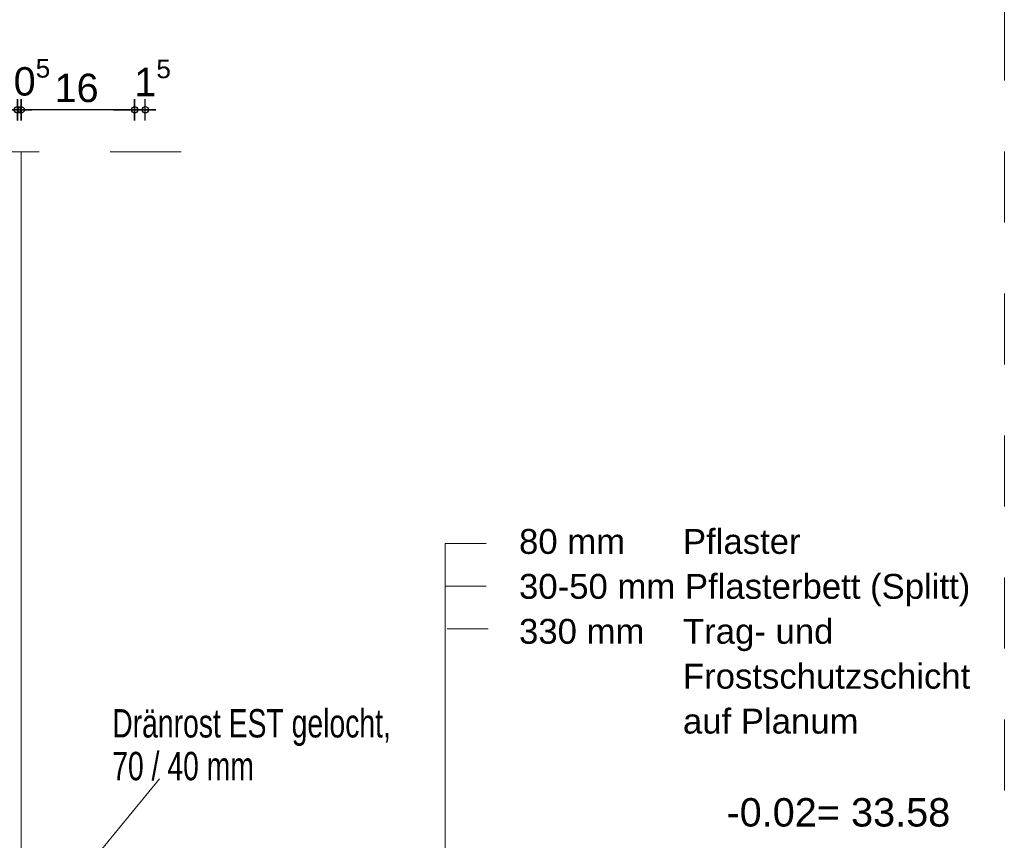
# Model space of a CAD drawing. Header units: metres. Extents: x 1306 to 1412, y -79 to 41.
# Tile 21 of 256: x 1389.32 to 1390.7, y -73 to -71.84. Entities that reach past the tile are written whole.
import ezdxf

# ---------------------------------------------------------------- set-up
doc = ezdxf.new("R2010")
doc.units = ezdxf.units.M
doc.header["$PDMODE"] = 65
for name, pattern in [('AUSGEZOGEN', [0]), ('STRICHLINIE_S4', [0.008, 0.006, -0.002]), ('VERDECKT2_S2', [0.15, 0.1, -0.05])]:
    doc.linetypes.add(name, pattern=pattern)
for name, color, linetype, lineweight in [('XR$9$Maßlinie 1_50', 7, 'AUSGEZOGEN', 25), ('XR$9$Muster', 4, 'AUSGEZOGEN', 13), ('XR$9$Text 1_100', 3, 'AUSGEZOGEN', 18), ('XR$9$Wand', 1, 'AUSGEZOGEN', 50), ('XR$9$Wand Mauerwerk tr', 42, 'AUSGEZOGEN', 18)]:
    doc.layers.add(name, color=color, linetype=linetype, lineweight=lineweight)
doc.styles.add('ARIAL', font='arial.ttf')
doc.dimstyles.new('DIMSTYLE_32', dxfattribs={"dimtxt": 0.04, "dimasz": 0.03, "dimexe": 0, "dimexo": 1e-06, "dimgap": 0.02, "dimtad": 2, "dimdec": 1, "dimlfac": 100, "dimrnd": 0.5, "dimzin": 4, "dimdsep": 46, "dimtxsty": 'ARIAL', "dimblk1": 'ALL_ML_KREIS', "dimblk2": 'ALL_ML_KREIS', "dimsah": 1, "dimcen": 0, "dimse1": 1, "dimse2": 1, "dimclrd": 7, "dimclre": 7, "dimclrt": 7, "dimadec": 0, "dimazin": 0, "dimtfac": 1, "dimtdec": 0, "dimtix": 1, "dimtmove": 2, "dimatfit": 3, "dimfxl": 0, "dimtzin": 0, "dimlwd": 0, "dimlwe": 25, "dimarcsym": 0})
doc.dimstyles.new('DIMSTYLE_33', dxfattribs={"dimtxt": 0.04, "dimasz": 0.03, "dimexe": 0, "dimexo": 1e-06, "dimgap": 0.02, "dimtad": 2, "dimdec": 1, "dimlfac": 100, "dimrnd": 0.5, "dimzin": 4, "dimdsep": 46, "dimtxsty": 'ARIAL', "dimblk1": 'ALL_ML_KREIS', "dimblk2": 'ALL_ML_KREIS', "dimsah": 1, "dimcen": 0, "dimse1": 1, "dimse2": 1, "dimclrd": 7, "dimclre": 7, "dimclrt": 7, "dimadec": 0, "dimazin": 0, "dimtfac": 1, "dimtdec": 0, "dimtix": 1, "dimtmove": 2, "dimatfit": 3, "dimfxl": 0, "dimtvp": 1.2, "dimtzin": 0, "dimlwd": 0, "dimlwe": 25, "dimarcsym": 0})

# ---------------------------------------------------------------- blocks, each defined once
blk = doc.blocks.new('ALL_ML_KREIS')
at = {"color": 0, "linetype": 'ByBlock', "lineweight": -2}
for p, q in [((0, -0.5), (0, 0.5)), ((-1, 0), (0.5, 0))]:
    blk.add_line(p, q, dxfattribs=at)
blk.add_circle((0, 0), 0.15, dxfattribs=at)
blk = doc.blocks.new('*D1367')
at = {"layer": 'DEFPOINTS', "color": 7, "linetype": 'AUSGEZOGEN', "lineweight": 25, "transparency": 33554687}
for p in [(1389.4927, -71.9698), (1389.4777, -72.0291), (1389.4927, -72.0291)]:
    blk.add_point(p, dxfattribs=at)
at = {"layer": 'XR$9$Maßlinie 1_50', "color": 7, "linetype": 'AUSGEZOGEN', "lineweight": -2, "transparency": 33554687}
blk.add_line((1389.4927, -71.9698), (1389.4777, -71.9698), dxfattribs=at)
at = {"layer": 'XR$9$Maßlinie 1_50', "color": 7, "linetype": 'AUSGEZOGEN', "lineweight": 25, "transparency": 33554687, "xscale": 0.03, "yscale": 0.03, "zscale": 0.03}
for p, rotation in [((1389.4927, -71.9698), 360), ((1389.4777, -71.9698), 180)]:
    blk.add_blockref('ALL_ML_KREIS', p, dxfattribs=dict(at, rotation=rotation))
at = {"layer": 'XR$9$Maßlinie 1_50', "color": 7, "linetype": 'AUSGEZOGEN', "lineweight": 25, "transparency": 33554687, "insert": (1389.503, -71.9248), "char_height": 0.04, "width": 0.12, "attachment_point": 5, "style": 'ARIAL'}
blk.add_mtext('\\A1;{\\A1;{1\\H0.026400;\\S5^ ;}}', dxfattribs=at)
blk = doc.blocks.new('*D1368')
at = {"layer": 'DEFPOINTS', "color": 7, "linetype": 'AUSGEZOGEN', "lineweight": 25, "transparency": 33554687}
for p in [(1389.4777, -71.9698), (1389.3177, -72.0291), (1389.4777, -72.0291)]:
    blk.add_point(p, dxfattribs=at)
at = {"layer": 'XR$9$Maßlinie 1_50', "color": 7, "linetype": 'AUSGEZOGEN', "lineweight": -2, "transparency": 33554687}
blk.add_line((1389.4777, -71.9698), (1389.3177, -71.9698), dxfattribs=at)
at = {"layer": 'XR$9$Maßlinie 1_50', "color": 7, "linetype": 'AUSGEZOGEN', "lineweight": 25, "transparency": 33554687, "xscale": 0.03, "yscale": 0.03, "zscale": 0.03}
for p, rotation in [((1389.3177, -71.9698), 180), ((1389.4777, -71.9698), 360)]:
    blk.add_blockref('ALL_ML_KREIS', p, dxfattribs=dict(at, rotation=rotation))
at = {"layer": 'XR$9$Maßlinie 1_50', "color": 7, "linetype": 'AUSGEZOGEN', "lineweight": 25, "transparency": 33554687, "insert": (1389.3959, -71.9392), "char_height": 0.04, "width": 0.16, "attachment_point": 5, "style": 'ARIAL'}
blk.add_mtext('\\A1;{\\A1;{16\\H0.026400;\\S^ ;}}', dxfattribs=at)
blk = doc.blocks.new('*D1369')
at = {"layer": 'DEFPOINTS', "color": 7, "linetype": 'AUSGEZOGEN', "lineweight": 25, "transparency": 33554687}
for p in [(1389.3177, -71.9698), (1389.3127, -72.0291), (1389.3177, -72.0291)]:
    blk.add_point(p, dxfattribs=at)
at = {"layer": 'XR$9$Maßlinie 1_50', "color": 7, "linetype": 'AUSGEZOGEN', "lineweight": -2, "transparency": 33554687}
blk.add_line((1389.3177, -71.9698), (1389.3127, -71.9698), dxfattribs=at)
at = {"layer": 'XR$9$Maßlinie 1_50', "color": 7, "linetype": 'AUSGEZOGEN', "lineweight": 25, "transparency": 33554687, "xscale": 0.03, "yscale": 0.03, "zscale": 0.03}
for p, rotation in [((1389.3177, -71.9698), 360), ((1389.3127, -71.9698), 180)]:
    blk.add_blockref('ALL_ML_KREIS', p, dxfattribs=dict(at, rotation=rotation))
at = {"layer": 'XR$9$Maßlinie 1_50', "color": 7, "linetype": 'AUSGEZOGEN', "lineweight": 25, "transparency": 33554687, "insert": (1389.333, -71.9242), "char_height": 0.04, "width": 0.12, "attachment_point": 5, "style": 'ARIAL'}
blk.add_mtext('\\A1;{\\A1;{0\\H0.026400;\\S5^ ;}}', dxfattribs=at)
blk = doc.blocks.new('*D1370')
at = {"layer": 'DEFPOINTS', "color": 7, "linetype": 'AUSGEZOGEN', "lineweight": 25, "transparency": 33554687}
for p in [(1389.3127, -71.9698), (1389.0727, -72.0291), (1389.3127, -72.0291)]:
    blk.add_point(p, dxfattribs=at)
at = {"layer": 'XR$9$Maßlinie 1_50', "color": 7, "linetype": 'AUSGEZOGEN', "lineweight": -2, "transparency": 33554687}
blk.add_line((1389.3127, -71.9698), (1389.0727, -71.9698), dxfattribs=at)
at = {"layer": 'XR$9$Maßlinie 1_50', "color": 7, "linetype": 'AUSGEZOGEN', "lineweight": 25, "transparency": 33554687, "xscale": 0.03, "yscale": 0.03, "zscale": 0.03}
for p, rotation in [((1389.0727, -71.9698), 180), ((1389.3127, -71.9698), 360)]:
    blk.add_blockref('ALL_ML_KREIS', p, dxfattribs=dict(at, rotation=rotation))
at = {"layer": 'XR$9$Maßlinie 1_50', "color": 7, "linetype": 'AUSGEZOGEN', "lineweight": 25, "transparency": 33554687, "insert": (1389.191, -71.9398), "char_height": 0.04, "width": 0.16, "attachment_point": 5, "style": 'ARIAL'}
blk.add_mtext('\\A1;{\\A1;{24\\H0.026400;\\S^ ;}}', dxfattribs=at)

msp = doc.modelspace()

# ---------------------------------------------------------------- linework, layer by layer
at = {"layer": 'XR$9$Muster', "color": 4, "linetype": 'AUSGEZOGEN', "lineweight": 13, "transparency": 33554687}
msp.add_line((1389.3177, -73.9395), (1389.3177, -72.0291), dxfattribs=at)
at = {"layer": 'XR$9$Text 1_100', "color": 7, "linetype": 'AUSGEZOGEN', "lineweight": 18, "transparency": 33554687}
for p, q in [((1389.9731, -72.5809), (1389.9151, -72.5809)), ((1389.9151, -73.2559), (1389.9151, -72.5809)), ((1389.9731, -72.6409), (1389.9151, -72.6409)), ((1389.9759, -72.7009), (1389.9179, -72.7009))]:
    msp.add_line(p, q, dxfattribs=at)
at = {"layer": 'XR$9$Text 1_100', "color": 4, "linetype": 'AUSGEZOGEN', "lineweight": 13, "transparency": 33554687}
msp.add_line((1389.5127, -72.9122), (1389.3752, -73.0795), dxfattribs=at)
at = {"layer": 'XR$9$Wand', "color": 1, "linetype": 'VERDECKT2_S2', "lineweight": 13, "transparency": 33554687}
msp.add_line((1389.5434, -72.0291), (1388.9691, -72.0291), dxfattribs=at)
at = {"layer": 'XR$9$Wand Mauerwerk tr', "color": 7, "linetype": 'STRICHLINIE_S4', "lineweight": 18, "transparency": 33554687}
msp.add_lwpolyline([(1387.1634, -69.0286), (1390.703, -69.0286), (1390.703, -74.681), (1387.1634, -74.681), (1387.1634, -69.0286)], close=True, dxfattribs=at)

# ---------------------------------------------------------------- texts
at = {"layer": 'XR$9$Text 1_100', "color": 7, "linetype": 'AUSGEZOGEN', "lineweight": 18, "transparency": 33554687, "insert": (1390.0193, -72.5603), "char_height": 0.035, "width": 0.850488, "attachment_point": 1, "line_spacing_factor": 1.084337, "style": 'ARIAL'}
msp.add_mtext('\\A1;{\\fArial|i0|b0;\\H0.035000;\\W1.000000;\\C7;80 mm      Pflaster}\\P{\\fArial|i0|b0;\\H0.035000;\\W1.000000;\\C7;30-50 mm Pflasterbett (Splitt)}\\P{\\fArial|i0|b0;\\H0.035000;\\W1.000000;\\C7;330 mm    Trag- und }\\P{\\fArial|i0|b0;\\H0.035000;\\W1.000000;\\C7;                 Frostschutzschicht }\\P{\\fArial|i0|b0;\\H0.035000;\\W1.000000;\\C7;                 auf Planum}\\P', dxfattribs=at)
at = {"layer": 'XR$9$Text 1_100', "color": 3, "linetype": 'AUSGEZOGEN', "lineweight": 18, "transparency": 33554687, "insert": (1389.4461, -72.8139), "char_height": 0.04, "width": 0.419081, "attachment_point": 1, "line_spacing_factor": 0.903614, "style": 'ARIAL'}
msp.add_mtext('\\A1;{\\fArial|i0|b0;\\H0.040000;\\W0.714286;\\C3;Dränrost EST gelocht, }\\P{\\fArial|i0|b0;\\H0.040000;\\W0.714286;\\C3;70 / 40 mm}\\P', dxfattribs=at)
at = {"layer": 'XR$9$Text 1_100', "color": 3, "linetype": 'AUSGEZOGEN', "lineweight": 25, "transparency": 33554687, "insert": (1390.3115, -72.9799), "char_height": 0.04, "width": 0.336732, "attachment_point": 7, "style": 'ARIAL'}
msp.add_mtext('\\W1.00;-0.02= 33.58', dxfattribs=at)

# ---------------------------------------------------------------- dimensions: what is measured, and where the dimension line sits
at = {"layer": 'XR$9$Maßlinie 1_50', "color": 7, "linetype": 'AUSGEZOGEN', "lineweight": 25, "transparency": 33554687}
for base, p1, p2, dimstyle, picture, middle in [((1389.3127, -71.9698), (1389.3177, -72.0291), (1389.3127, -72.0291), 'DIMSTYLE_33', '*D1369', (1389.333, -71.9242)), ((1389.4777, -71.9698), (1389.4927, -72.0291), (1389.4777, -72.0291), 'DIMSTYLE_33', '*D1367', (1389.503, -71.9248)), ((1389.0727, -71.9698), (1389.3127, -72.0291), (1389.0727, -72.0291), 'DIMSTYLE_32', '*D1370', (1389.191, -71.9398)), ((1389.3177, -71.9698), (1389.4777, -72.0291), (1389.3177, -72.0291), 'DIMSTYLE_32', '*D1368', (1389.3959, -71.9392))]:
    dim = msp.add_linear_dim(base=base, p1=p1, p2=p2, angle=180, dimstyle=dimstyle, override={"dimpost": '<>', "dimclrd": 7, "dimclre": 7, "dimclrt": 7, "dimlwd": 0, "dimlwe": 25}, dxfattribs=at)
    dim.commit()
    dim.dimension.update_dxf_attribs({"geometry": picture, "text_midpoint": middle, "dimtype": 160})

doc.saveas('drawing.dxf')
